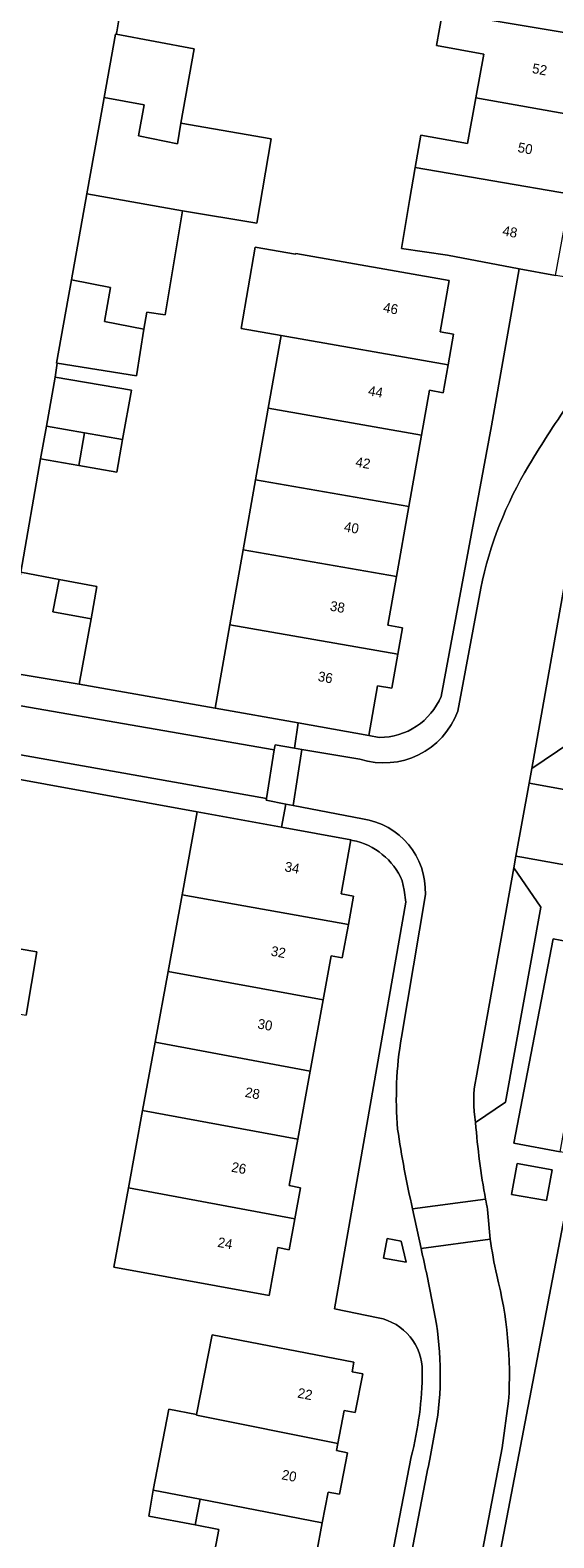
# Model space of a CAD drawing. Header units: metres. Extents: x 151448 to 154749, y 463108 to 465296.
# Tile 202 of 256: x 153631 to 153670, y 463317 to 463431. Entities that reach past the tile are written whole.
import ezdxf
from ezdxf.enums import TextEntityAlignment as Align

# ---------------------------------------------------------------- set-up
doc = ezdxf.new("R2010")
doc.units = ezdxf.units.M
for name, color, linetype, lineweight in [('B-PV-GR-GROENVOORZIENING-GV', 253, 'Continuous', 9), ('B-PV-IE-TERREINAFSCHEIDING_KUNSTMATIG_HEKWERK-G', 253, 'Continuous', 9), ('B-PV-OG-BEBOUWING-GV', 1, 'Continuous', 9), ('B-PV-OG-BEBOUWING-T18', 2, 'Continuous', 9), ('B-PV-OG-TERREIN_ERF-GV', 253, 'Continuous', 9), ('B-PV-VH-OPENVERHARDING_BETONSTRAATSTEEN-GV', 253, 'Continuous', 9), ('B-PV-VH-OPENVERHARDING_STRAATBAKSTEEN-GV', 253, 'Continuous', 9), ('B-PV-VH-OPENVERHARDING_TEGEL-GV', 253, 'Continuous', 9)]:
    doc.layers.add(name, color=color, linetype=linetype, lineweight=lineweight)
doc.styles.add('Drong', font='txt', dxfattribs={"height": 1.8})

msp = doc.modelspace()

# ---------------------------------------------------------------- linework, layer by layer
at = {"layer": 'B-PV-GR-GROENVOORZIENING-GV', "flags": 128}
for points in [[(153669.903, 463342.564), (153670.323, 463344.892), (153667.674, 463345.37), (153667.254, 463343.042)], [(153659.267, 463337.905), (153658.899, 463339.489), (153657.82, 463339.685), (153657.555, 463338.215)]]:
    msp.add_lwpolyline(points, close=True, dxfattribs=at)
at = {"layer": 'B-PV-IE-TERREINAFSCHEIDING_KUNSTMATIG_HEKWERK-G', "flags": 128}
msp.add_lwpolyline([(153632.651, 463404.978), (153632.823, 463406.042)], dxfattribs=at)
at = {"layer": 'B-PV-OG-BEBOUWING-GV', "flags": 128}
for points in [[(153674.938, 463436.656), (153666.722, 463438.124), (153666.071, 463434.561), (153662.498, 463435.214), (153662.031, 463432.656), (153674.7, 463430.53), (153675.139, 463432.932), (153674.286, 463433.088)], [(153664.544, 463426.145), (153672.789, 463424.684), (153673.399, 463428.022), (153674.214, 463427.873), (153674.7, 463430.53), (153662.031, 463432.656), (153661.568, 463430.122), (153665.151, 463429.467)], [(153642.199, 463424.24), (153643.2, 463429.861), (153637.282, 463430.974), (153637.227, 463430.984), (153636.37, 463426.192), (153639.41, 463425.633), (153638.99, 463423.281), (153641.94, 463422.664)], [(153636.212, 463425.312), (153635.059, 463418.872), (153642.306, 463417.591), (153647.954, 463416.644), (153649.036, 463423.049), (153642.199, 463424.24), (153641.94, 463422.664), (153638.99, 463423.281), (153639.41, 463425.633), (153636.37, 463426.192)], [(153659.955, 463420.881), (153671.723, 463418.848), (153672.789, 463424.684), (153664.544, 463426.145), (153663.913, 463422.691), (153660.39, 463423.335)], [(153671.723, 463418.848), (153659.955, 463420.881), (153659.512, 463418.383), (153658.909, 463414.744), (153662.399, 463414.226), (153667.825, 463413.196), (153670.598, 463412.689)], [(153639.602, 463409.916), (153641.007, 463409.699), (153642.306, 463417.591), (153635.059, 463418.872), (153633.893, 463412.364), (153636.844, 463411.776), (153636.396, 463409.2), (153639.39, 463408.612)], [(153649.791, 463408.139), (153662.447, 463405.928), (153662.857, 463408.239), (153661.844, 463408.419), (153662.532, 463412.301), (153650.894, 463414.364), (153650.882, 463414.294), (153647.832, 463414.835), (153646.755, 463408.669)], [(153633.646, 463410.982), (153632.763, 463406.052), (153632.823, 463406.042), (153638.817, 463405.078), (153639.39, 463408.612), (153636.396, 463409.2), (153636.844, 463411.776), (153633.893, 463412.364)], [(153662.447, 463405.928), (153649.791, 463408.139), (153648.814, 463402.625), (153660.432, 463400.596), (153661.034, 463403.991), (153662.071, 463403.807)], [(153631.995, 463401.275), (153634.886, 463400.763), (153637.777, 463400.251), (153638.443, 463404.007), (153632.651, 463404.978)], [(153660.432, 463400.596), (153648.814, 463402.625), (153648.707, 463402.057), (153647.852, 463397.201), (153659.471, 463395.171)], [(153634.446, 463398.281), (153634.886, 463400.763), (153631.995, 463401.275), (153631.555, 463398.793)], [(153634.886, 463400.763), (153634.446, 463398.281), (153637.337, 463397.769), (153637.777, 463400.251)], [(153646.912, 463391.894), (153658.53, 463389.865), (153659.471, 463395.171), (153647.852, 463397.201)], [(153646.912, 463391.894), (153645.904, 463386.206), (153658.639, 463383.982), (153658.993, 463385.98), (153657.877, 463386.178), (153658.53, 463389.865)], [(153630.047, 463390.19), (153629.609, 463387.729), (153628.71, 463382.671), (153634.488, 463381.705), (153635.38, 463386.661), (153632.479, 463387.198), (153632.959, 463389.651)], [(153635.38, 463386.661), (153635.823, 463389.121), (153632.959, 463389.651), (153632.479, 463387.198)], [(153645.904, 463386.206), (153644.785, 463379.892), (153651.088, 463378.775), (153656.428, 463377.829), (153657.095, 463381.594), (153658.181, 463381.402), (153658.639, 463383.982)], [(153642.278, 463365.748), (153654.887, 463363.495), (153655.282, 463365.654), (153654.332, 463365.828), (153655.077, 463369.904), (153649.819, 463370.865), (153643.427, 463372.033)], [(153654.887, 463363.495), (153642.278, 463365.748), (153641.215, 463359.93), (153652.982, 463357.779), (153653.591, 463361.112), (153654.424, 463360.96)], [(153625.02, 463357.553), (153627.051, 463357.207), (153630.455, 463356.626), (153631.273, 463361.422), (153625.899, 463362.339)], [(153651.993, 463352.369), (153652.982, 463357.779), (153641.215, 463359.93), (153640.238, 463354.583)], [(153639.289, 463349.39), (153651.054, 463347.231), (153651.993, 463352.369), (153640.238, 463354.583)], [(153638.216, 463343.524), (153650.82, 463341.178), (153651.253, 463343.547), (153650.409, 463343.701), (153651.054, 463347.231), (153639.289, 463349.39)], [(153650.82, 463341.178), (153638.216, 463343.524), (153637.118, 463337.514), (153648.885, 463335.363), (153649.55, 463339.002), (153650.394, 463338.848)], [(153643.384, 463326.36), (153643.375, 463326.312), (153654.08, 463324.16), (153654.565, 463326.669), (153655.408, 463326.506), (153655.976, 463329.444), (153655.171, 463329.599), (153655.311, 463330.325), (153644.555, 463332.404)], [(153643.384, 463326.36), (153641.268, 463326.769), (153640.078, 463320.624), (153643.64, 463319.935), (153652.908, 463318.144), (153653.358, 463320.471), (153654.203, 463320.307), (153654.811, 463323.457), (153653.976, 463323.619), (153654.08, 463324.16), (153643.375, 463326.312)], [(153640.078, 463320.624), (153639.75, 463318.656), (153643.263, 463317.985), (153643.64, 463319.935)], [(153644.276, 463313.515), (153652.579, 463311.874), (153653.309, 463315.654), (153652.459, 463315.818), (153652.908, 463318.144), (153643.64, 463319.935), (153643.263, 463317.985), (153645.073, 463317.639)]]:
    msp.add_lwpolyline(points, close=True, dxfattribs=at)
at = {"layer": 'B-PV-OG-TERREIN_ERF-GV', "flags": 128}
for points in [[(153630.047, 463390.19), (153631.555, 463398.793), (153631.995, 463401.275), (153632.651, 463404.978), (153632.823, 463406.042), (153632.763, 463406.052), (153633.646, 463410.982), (153633.893, 463412.364), (153635.059, 463418.872), (153636.212, 463425.312), (153636.37, 463426.192), (153637.227, 463430.984), (153637.282, 463430.974), (153637.331, 463431.17), (153638.115, 463435.885)], [(153638.115, 463435.885), (153637.331, 463431.17), (153637.282, 463430.974), (153643.2, 463429.861), (153642.199, 463424.24), (153649.036, 463423.049), (153647.954, 463416.644), (153642.306, 463417.591), (153641.007, 463409.699), (153639.602, 463409.916), (153639.39, 463408.612), (153638.817, 463405.078), (153632.823, 463406.042), (153632.651, 463404.978), (153638.443, 463404.007), (153637.777, 463400.251), (153637.337, 463397.769), (153634.446, 463398.281), (153631.555, 463398.793), (153630.047, 463390.19), (153632.959, 463389.651), (153635.823, 463389.121), (153635.38, 463386.661), (153634.488, 463381.705), (153644.785, 463379.892), (153645.904, 463386.206), (153646.912, 463391.894), (153647.852, 463397.201), (153648.707, 463402.057), (153648.814, 463402.625), (153649.791, 463408.139), (153646.755, 463408.669), (153647.832, 463414.835), (153650.882, 463414.294), (153650.894, 463414.364), (153662.532, 463412.301), (153661.844, 463408.419), (153662.857, 463408.239), (153662.447, 463405.928), (153662.071, 463403.807), (153661.034, 463403.991), (153660.432, 463400.596), (153659.471, 463395.171), (153658.53, 463389.865), (153657.877, 463386.178), (153658.993, 463385.98), (153658.639, 463383.982), (153658.181, 463381.402), (153657.095, 463381.594), (153656.428, 463377.829), (153657.232, 463377.67)], [(153661.922, 463380.785), (153665.731, 463401.305), (153667.825, 463413.196), (153662.399, 463414.226), (153658.909, 463414.744), (153659.512, 463418.383), (153659.955, 463420.881), (153660.39, 463423.335), (153663.913, 463422.691), (153664.544, 463426.145), (153665.151, 463429.467), (153661.568, 463430.122), (153662.031, 463432.656)], [(153655.202, 463369.874), (153655.077, 463369.904), (153654.332, 463365.828), (153655.282, 463365.654), (153654.887, 463363.495), (153654.424, 463360.96), (153653.591, 463361.112), (153652.982, 463357.779), (153651.993, 463352.369), (153651.054, 463347.231), (153650.409, 463343.701), (153651.253, 463343.547), (153650.82, 463341.178), (153650.394, 463338.848), (153649.55, 463339.002), (153648.885, 463335.363), (153637.118, 463337.514), (153638.216, 463343.524), (153639.289, 463349.39), (153640.238, 463354.583), (153641.215, 463359.93), (153642.278, 463365.748), (153643.427, 463372.033), (153628.169, 463374.82)], [(153657.152, 463333.679), (153653.828, 463334.374), (153659.237, 463365.18), (153659.116, 463366.103), (153658.966, 463366.818)], [(153625.899, 463362.339), (153631.273, 463361.422), (153630.455, 463356.626)], [(153704.239, 463290.215), (153704.693, 463292.546), (153713.237, 463336.338), (153711.797, 463336.617), (153671.837, 463344.387), (153659.756, 463281.221), (153655.791, 463260.572)], [(153644.276, 463313.515), (153645.073, 463317.639), (153643.263, 463317.985), (153639.75, 463318.656), (153640.078, 463320.624), (153641.268, 463326.769), (153643.384, 463326.36), (153644.555, 463332.404), (153655.311, 463330.325), (153655.171, 463329.599), (153655.976, 463329.444), (153655.408, 463326.506), (153654.565, 463326.669), (153654.08, 463324.16), (153653.976, 463323.619), (153654.811, 463323.457), (153654.203, 463320.307), (153653.358, 463320.471), (153652.908, 463318.144), (153652.459, 463315.818)], [(153647.662, 463260.82), (153652.7, 463287.205), (153659.648, 463323.139)]]:
    msp.add_lwpolyline(points, dxfattribs=at)
at = {"layer": 'B-PV-OG-TERREIN_ERF-GV'}
for points in [[(153657.232, 463377.67, 0.3017241), (153661.922, 463380.785)], [(153658.966, 463366.818, 0.2454578), (153655.202, 463369.874)], [(153660.487, 463329.614, 0.3643249), (153657.152, 463333.679)], [(153659.648, 463323.139, 0.0622548), (153660.487, 463329.614)]]:
    msp.add_lwpolyline(points, format="xyb", dxfattribs=at)
at = {"layer": 'B-PV-OG-TERREIN_ERF-GV', "flags": 128}
msp.add_lwpolyline([(153673.744, 463361.793), (153671.989, 463362.116), (153670.415, 463362.406), (153667.423, 463346.913), (153670.939, 463346.257), (153672.343, 463354.032)], close=True, dxfattribs=at)
at = {"layer": 'B-PV-VH-OPENVERHARDING_BETONSTRAATSTEEN-GV', "flags": 128}
for points in [[(153671.904, 463392.816), (153668.791, 463375.324), (153671.668, 463377.278), (153674.768, 463394.486), (153673.813, 463396.662)], [(153606.077, 463379.747), (153627.796, 463375.98), (153627.742, 463376.753), (153648.672, 463373.036), (153649.259, 463376.725), (153619.86, 463381.831), (153619.602, 463380.345), (153619.525, 463379.902), (153605.851, 463382.294)], [(153664.531, 463348.481), (153666.79, 463350.035), (153669.472, 463364.819), (153667.433, 463367.798)], [(153667.433, 463367.798), (153664.56, 463351.885)]]:
    msp.add_lwpolyline(points, dxfattribs=at)
msp.add_lwpolyline([(153715.238, 463365.863), (153715.312, 463366.28), (153684.092, 463371.784), (153684.02, 463371.384), (153673.86, 463373.246), (153669.013, 463374.135), (153668.59, 463374.212), (153667.591, 463368.671), (153668.039, 463368.592), (153672.966, 463367.707), (153683.039, 463365.899), (153682.963, 463365.473), (153714.213, 463359.897), (153714.294, 463360.353), (153714.766, 463363.106)], close=True, dxfattribs=at)
at = {"layer": 'B-PV-VH-OPENVERHARDING_BETONSTRAATSTEEN-GV'}
msp.add_lwpolyline([(153664.56, 463351.885, 0.0948865), (153664.531, 463348.481)], format="xyb", dxfattribs=at)
at = {"layer": 'B-PV-VH-OPENVERHARDING_STRAATBAKSTEEN-GV'}
for points in [[(153671.851, 463403.332, 0.0199413), (153668.564, 463398.285)], [(153668.564, 463398.285, 0.0844617), (153664.917, 463388.991)], [(153663.186, 463379.678, -0.4011568), (153655.763, 463376.02)], [(153655.947, 463371.506, -0.3853856), (153660.723, 463365.781)], [(153658.91, 463354.959, 0.063391), (153658.62, 463347.986)], [(153664.531, 463348.481, -0.0948865), (153664.56, 463351.885)], [(153658.62, 463347.986, 0.0197002), (153659.753, 463341.939)], [(153665.284, 463342.676, -0.0273105), (153664.531, 463348.481)], [(153665.439, 463341.887, -0.0039007), (153665.284, 463342.676)], [(153660.394, 463338.93, -0.0125646), (153661.258, 463334.789)], [(153666.134, 463336.911, -0.0186744), (153665.637, 463339.649)], [(153667.032, 463327.366, 0.0779368), (153666.134, 463336.911)], [(153661.258, 463334.789, -0.0854462), (153661.665, 463326.304)], [(153661.665, 463326.304, -0.0071888), (153660.839, 463321.877)]]:
    msp.add_lwpolyline(points, format="xyb", dxfattribs=at)
at = {"layer": 'B-PV-VH-OPENVERHARDING_STRAATBAKSTEEN-GV', "flags": 128}
for points in [[(153667.591, 463368.671), (153668.59, 463374.212), (153668.791, 463375.324), (153671.904, 463392.816)], [(153664.917, 463388.991), (153663.186, 463379.678)], [(153605.904, 463382.741), (153619.602, 463380.345), (153619.86, 463381.831), (153649.259, 463376.725), (153649.325, 463377.114), (153650.811, 463376.862), (153651.088, 463378.775), (153644.785, 463379.892), (153634.488, 463381.705), (153628.71, 463382.671), (153623.64, 463383.481), (153608.383, 463386.121), (153606.982, 463386.714), (153605.374, 463388.02), (153604.96, 463387.51), (153604.21, 463383.69), (153602.51, 463383.34), (153602.389, 463383.3), (153602.42, 463383.22), (153601.8, 463382.98), (153601.756, 463383.089)], [(153584.611, 463371.207), (153586.133, 463372.987), (153603.392, 463378.908), (153618.837, 463376.399), (153628.169, 463374.82), (153643.427, 463372.033), (153649.819, 463370.865), (153650.147, 463372.626), (153648.648, 463372.915), (153648.672, 463373.036), (153627.742, 463376.753), (153627.796, 463375.98), (153606.077, 463379.747)], [(153655.763, 463376.02), (153651.353, 463376.769), (153650.693, 463372.52), (153655.947, 463371.506)], [(153664.56, 463351.885), (153667.433, 463367.798), (153667.591, 463368.671)], [(153660.723, 463365.781), (153658.91, 463354.959)], [(153659.753, 463341.939), (153665.284, 463342.676)], [(153665.284, 463342.676), (153659.753, 463341.939), (153660.394, 463338.93)], [(153660.394, 463338.93), (153665.637, 463339.649), (153665.439, 463341.887)], [(153665.637, 463339.649), (153660.394, 463338.93)], [(153660.839, 463321.877), (153649.378, 463262.443), (153654.599, 463261.419), (153666.531, 463323.833), (153667.032, 463327.366)]]:
    msp.add_lwpolyline(points, dxfattribs=at)
msp.add_lwpolyline([(153650.811, 463376.862), (153649.325, 463377.114), (153649.259, 463376.725), (153648.672, 463373.036), (153648.648, 463372.915), (153650.147, 463372.626), (153650.693, 463372.52), (153651.353, 463376.769)], close=True, dxfattribs=at)
at = {"layer": 'B-PV-VH-OPENVERHARDING_TEGEL-GV', "flags": 128}
for points in [[(153674.823, 463412.841), (153673.693, 463412.392), (153672.919, 463412.332), (153670.598, 463412.689), (153667.825, 463413.196), (153665.731, 463401.305), (153661.922, 463380.785)], [(153673.813, 463396.662), (153674.768, 463394.486), (153671.668, 463377.278), (153668.791, 463375.324), (153668.59, 463374.212), (153669.013, 463374.135), (153673.86, 463373.246)], [(153663.186, 463379.678), (153664.917, 463388.991)], [(153657.232, 463377.67), (153656.428, 463377.829), (153651.088, 463378.775), (153650.811, 463376.862), (153651.353, 463376.769), (153655.763, 463376.02)], [(153655.947, 463371.506), (153650.693, 463372.52), (153650.147, 463372.626), (153649.819, 463370.865), (153655.077, 463369.904)], [(153655.077, 463369.904), (153655.202, 463369.874)], [(153671.989, 463362.116), (153672.966, 463367.707), (153668.039, 463368.592), (153667.591, 463368.671), (153667.433, 463367.798), (153669.472, 463364.819), (153666.79, 463350.035), (153664.531, 463348.481)], [(153658.966, 463366.818), (153659.116, 463366.103), (153659.237, 463365.18), (153653.828, 463334.374), (153657.152, 463333.679)], [(153658.91, 463354.959), (153660.723, 463365.781)], [(153655.791, 463260.572), (153659.756, 463281.221), (153671.837, 463344.387), (153672.153, 463346.037), (153670.939, 463346.257), (153667.423, 463346.913), (153670.415, 463362.406), (153671.989, 463362.116)], [(153660.394, 463338.93), (153659.753, 463341.939)], [(153665.439, 463341.887), (153665.637, 463339.649)], [(153667.032, 463327.366), (153666.531, 463323.833), (153654.599, 463261.419), (153654.432, 463260.543)], [(153659.648, 463323.139), (153652.7, 463287.205), (153647.662, 463260.82)], [(153649.201, 463261.528), (153649.378, 463262.443), (153660.839, 463321.877)]]:
    msp.add_lwpolyline(points, dxfattribs=at)
at = {"layer": 'B-PV-VH-OPENVERHARDING_TEGEL-GV'}
for points in [[(153668.564, 463398.285, -0.0199413), (153671.851, 463403.332)], [(153664.917, 463388.991, -0.0844617), (153668.564, 463398.285)], [(153661.922, 463380.785, -0.3017241), (153657.232, 463377.67)], [(153655.763, 463376.02, 0.4011568), (153663.186, 463379.678)], [(153660.723, 463365.781, 0.3853856), (153655.947, 463371.506)], [(153655.202, 463369.874, -0.2454578), (153658.966, 463366.818)], [(153658.62, 463347.986, -0.063391), (153658.91, 463354.959)], [(153659.753, 463341.939, -0.0197002), (153658.62, 463347.986)], [(153664.531, 463348.481, 0.0273105), (153665.284, 463342.676)], [(153665.284, 463342.676, 0.0039007), (153665.439, 463341.887)], [(153661.258, 463334.789, 0.0125646), (153660.394, 463338.93)], [(153665.637, 463339.649, 0.0186744), (153666.134, 463336.911)], [(153666.134, 463336.911, -0.0779368), (153667.032, 463327.366)], [(153661.665, 463326.304, 0.0854462), (153661.258, 463334.789)], [(153657.152, 463333.679, -0.3643249), (153660.487, 463329.614)], [(153660.487, 463329.614, -0.0622548), (153659.648, 463323.139)], [(153660.839, 463321.877, 0.0071888), (153661.665, 463326.304)]]:
    msp.add_lwpolyline(points, format="xyb", dxfattribs=at)
at = {"layer": 'B-PV-VH-OPENVERHARDING_TEGEL-GV', "flags": 128}
for points in [[(153669.903, 463342.564), (153667.254, 463343.042), (153667.674, 463345.37), (153670.323, 463344.892)], [(153659.267, 463337.905), (153657.555, 463338.215), (153657.82, 463339.685), (153658.899, 463339.489)]]:
    msp.add_lwpolyline(points, close=True, dxfattribs=at)

# ---------------------------------------------------------------- texts
at = {"layer": 'B-PV-OG-BEBOUWING-T18', "style": 'Drong'}
for s, rotation, p in [('52', 349.6, (153669.386, 463428.311)), ('50', 349.6, (153668.291, 463422.32)), ('48', 349.6, (153667.137, 463416.004)), ('46', 349.9, (153658.096, 463410.192)), ('44', 349.9, (153656.952, 463403.882)), ('42', 350, (153655.997, 463398.49)), ('40', 349.9, (153655.125, 463393.574)), ('38', 350, (153654.061, 463387.57)), ('36', 350, (153653.146, 463382.231)), ('34', 349.6, (153650.627, 463367.807)), ('32', 349.6, (153649.579, 463361.411)), ('30', 349.6, (153648.571, 463355.895)), ('28', 349.6, (153647.623, 463350.707)), ('26', 349.6, (153646.587, 463345.036)), ('24', 349.6, (153645.546, 463339.343)), ('22', 349, (153651.606, 463327.913)), ('20', 349, (153650.401, 463321.714))]:
    msp.add_text(s, height=0.75, rotation=rotation, dxfattribs=at).set_placement(p, align=Align.MIDDLE)

doc.saveas('drawing.dxf')
